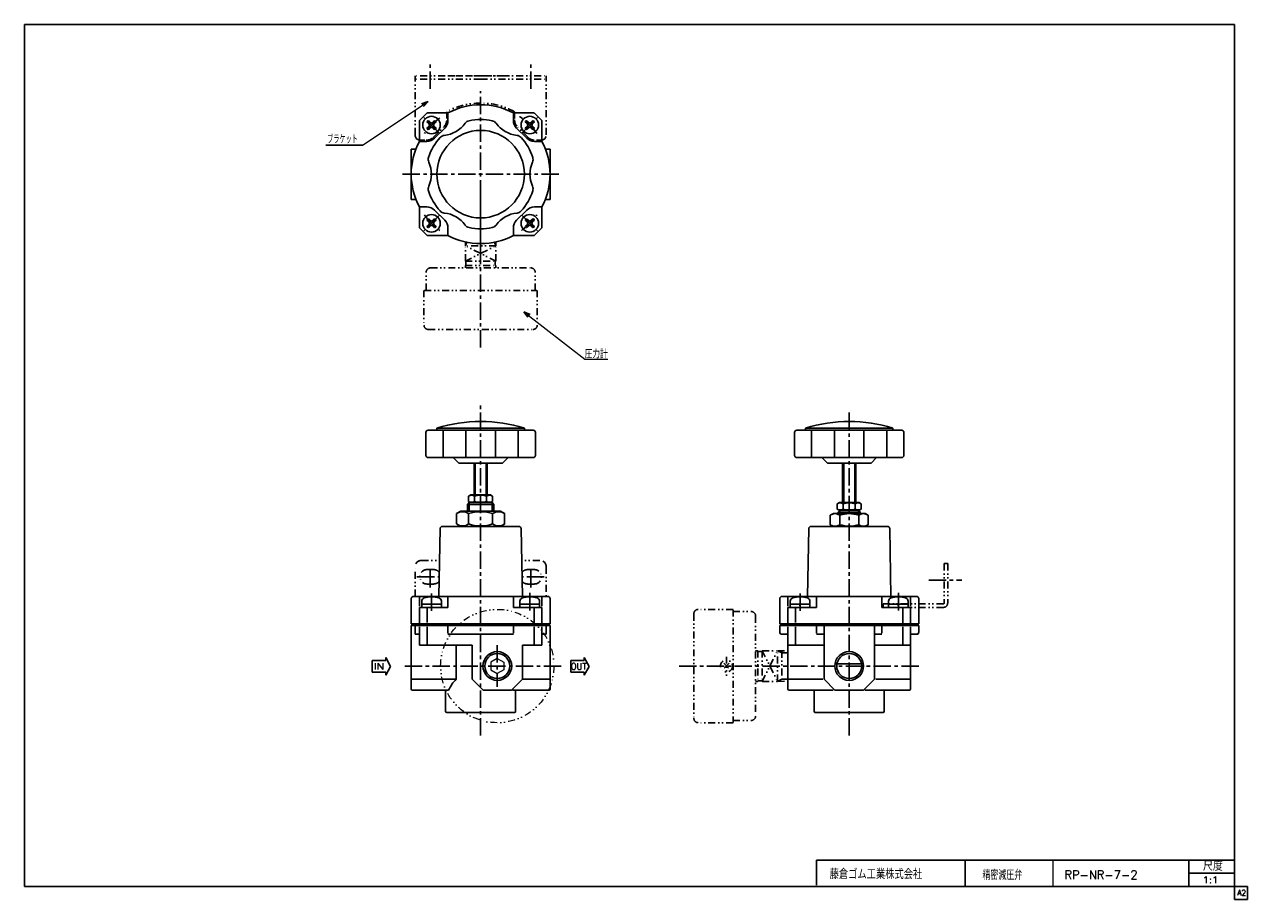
# Model space of a CAD drawing. Header units: millimetres. Extents: x -272 to 287, y -200 to 200.
import ezdxf
from ezdxf.enums import TextEntityAlignment as Align

# ---------------------------------------------------------------- set-up
doc = ezdxf.new("R2010")
doc.units = ezdxf.units.MM
doc.header["$LTSCALE"] = 0.25
doc.header["$PDSIZE"] = 1
doc.linetypes.add('CENTER', pattern=[50.8, 31.75, -6.35, 6.35, -6.35])
doc.linetypes.add('DIVIDE', pattern=[31.75, 12.7, -6.35, 0, -6.35, 0, -6.35])
doc.layers.add('ZUWAKU', color=7, linetype='Continuous')
doc.styles.add('FdaStyle0', font='txt.shx', dxfattribs={"width": 0.8, "bigfont": 'bigfont'})

# ---------------------------------------------------------------- blocks, each defined once
blk = doc.blocks.new('_OPEN30')
at = {"color": 0, "linetype": 'ByBlock', "lineweight": -2}
for p, q in [((-1, 0.267949), (0, 0)), ((0, 0), (-1, -0.267949)), ((0, 0), (-1, 0))]:
    blk.add_line(p, q, dxfattribs=at)
blk = doc.blocks.new('DC_GROUP_RP-NR-7-2_1')
at = {"color": 4, "linetype": 'Continuous', "lineweight": 25}
for p, q in [((-74.47, -23.6), (-72.5, -22.47)), ((-74.47, -28.33), (-74.47, -23.6)), ((-54.5, -22.47), (-72.5, -22.47)), ((-68.99, -28.33), (-68.99, -23.6)), ((-58.02, -28.33), (-58.02, -23.6)), ((-52.53, -23.6), (-54.5, -22.47)), ((-52.53, -28.33), (-52.53, -23.6)), ((-74.47, -28.33), (-72.5, -29.47)), ((-52.53, -28.33), (-54.5, -29.47))]:
    blk.add_line(p, q, dxfattribs=at)
for centre, radius, start, end in [((-71.73, -27.61), 4.86, 55.6111, 124.3889), ((-63.5, -40.91), 18.15, 72.4111, 107.5889), ((-55.27, -27.61), 4.86, 55.6111, 124.3889), ((-71.73, -24.32), 4.86, 235.6111, 304.3889), ((-63.5, -11.03), 18.15, 252.4111, 287.5889), ((-55.27, -24.32), 4.86, 235.6111, 304.3889)]:
    blk.add_arc(centre, radius, start, end, dxfattribs=at)
blk = doc.blocks.new('DC_GROUP_RP-NR-7-2_2')
at = {"color": 4, "linetype": 'DIVIDE', "lineweight": 25}
for p, q in [((50.08, -92.02), (47.61, -94.5)), ((47.61, -92.02), (50.08, -94.5))]:
    blk.add_line(p, q, dxfattribs=at)
blk.add_circle((48.85, -93.26), 2.75, dxfattribs=at)

msp = doc.modelspace()

# ---------------------------------------------------------------- linework, layer by layer
at = {"color": 4, "linetype": 'CENTER', "lineweight": 25}
for p, q in [((-86.5, 170.59), (-86.5, 182.33)), ((-40.5, 170.59), (-40.5, 182.33)), ((-63.5, 95.51), (-63.5, 169.58)), ((-82.27, 150.33), (-89.41, 157.47)), ((-44.73, 150.33), (-37.59, 157.47)), ((-27.78, 131.56), (-99.66, 131.56)), ((-63.5, 52.34), (-63.5, 124.55)), ((-82.27, 112.79), (-89.41, 105.65)), ((-44.73, 112.79), (-37.59, 105.65)), ((-63.5, -125.01), (-63.5, 27.26)), ((104.95, -125.01), (104.95, 24.13)), ((-86.5, -57.33), (-86.5, -47.98)), ((-40.5, -57.33), (-40.5, -47.98)), ((-92.6, -52.47), (-82.4, -52.47)), ((-34.4, -52.47), (-44.6, -52.47)), ((141.32, -53.97), (156.48, -53.97)), ((-85.95, -60.11), (-85.95, -68.01)), ((-41.05, -59.88), (-41.05, -68.01)), ((82.5, -60.11), (82.5, -68.01)), ((127.4, -59.88), (127.4, -68.01)), ((-55.9, -83.68), (-55.9, -102.84)), ((-26.73, -93.26), (-99.18, -93.26)), ((136.71, -93.26), (26.32, -93.26))]:
    msp.add_line(p, q, dxfattribs=at)
at = {"color": 4, "linetype": 'DIVIDE', "lineweight": 25}
for p, q in [((-63.5, 176.56), (-93.5, 176.56)), ((-93.5, 149.56), (-93.5, 176.56)), ((-63.5, 174.96), (-93.5, 174.96)), ((-78.5, 176.56), (-48.5, 176.56)), ((-63.5, 176.56), (-33.5, 176.56)), ((-63.5, 174.96), (-33.5, 174.96)), ((-33.5, 149.56), (-33.5, 176.56)), ((-79, 160.12), (-79, 156.42)), ((-48, 160.12), (-48, 156.42)), ((-48, 160.12), (-48, 156.42)), ((-85.18, 148.38), (-80.32, 153.24)), ((-41.82, 148.38), (-46.68, 153.24)), ((-89, 147.06), (-91, 147.06)), ((-38, 147.06), (-36, 147.06)), ((-70.5, 98.76), (-70.44, 100.58)), ((-69.76, 100.43), (-70.5, 98.76)), ((-56.5, 98.76), (-70.5, 98.76)), ((-70.5, 91.76), (-70.5, 98.76)), ((-70.5, 91.76), (-56.5, 98.76)), ((-56.5, 91.76), (-70.5, 98.76)), ((-57.24, 100.43), (-56.5, 98.76)), ((-56.5, 98.76), (-56.56, 100.58)), ((-56.5, 91.76), (-56.5, 98.76)), ((-70.5, 91.76), (-56.5, 91.76)), ((-70.5, 89.76), (-56.5, 89.76)), ((-70.5, 89.76), (-70.5, 88.76)), ((-70.2, 89.76), (-70.2, 91.91)), ((-56.8, 89.76), (-56.8, 91.91)), ((-56.5, 89.76), (-56.5, 88.76)), ((-88.4, 78.46), (-88.4, 86.76)), ((-86.4, 88.76), (-40.6, 88.76)), ((-38.6, 78.46), (-38.6, 86.76)), ((-89.4, 78.46), (-89.4, 62.66)), ((-89.25, 78.46), (-37.75, 78.46)), ((-37.6, 78.46), (-37.6, 62.66)), ((-87.4, 60.56), (-38.75, 60.56)), ((-93.5, -61.47), (-93.5, -47.97)), ((-90.5, -44.97), (-82.27, -44.97)), ((-88, -49.17), (-85, -49.17)), ((-36.5, -44.97), (-44.73, -44.97)), ((-39, -49.17), (-42, -49.17)), ((-33.5, -47.97), (-33.5, -61.47)), ((148.35, -46.47), (148.35, -64.47)), ((148.35, -46.47), (149.95, -46.47)), ((149.95, -46.47), (149.95, -64.47)), ((-88, -55.77), (-85, -55.77)), ((-39, -55.77), (-42, -55.77)), ((147.95, -64.87), (120.45, -64.87)), ((120.45, -64.87), (120.45, -66.47)), ((147.95, -66.47), (120.45, -66.47)), ((33.95, -69.36), (33.95, -118.01)), ((51.85, -67.36), (36.05, -67.36)), ((51.85, -67.51), (51.85, -119.01)), ((51.85, -68.36), (60.15, -68.36)), ((62.15, -70.36), (62.15, -116.16)), ((48.85, -88.99), (48.85, -97.71)), ((63.15, -86.26), (62.15, -86.26)), ((63.15, -86.26), (63.15, -100.26)), ((63.15, -86.56), (65.3, -86.56)), ((65.15, -86.26), (72.15, -86.26)), ((65.15, -86.26), (72.15, -100.26)), ((65.15, -100.26), (72.15, -86.26)), ((65.15, -86.26), (65.15, -100.26)), ((72.15, -100.26), (72.15, -86.26)), ((72.15, -86.26), (76.87, -86.41)), ((74.21, -87.18), (72.15, -86.26)), ((74.21, -86.32), (74.21, -100.2)), ((74.21, -87.18), (77.02, -87.27)), ((63.15, -100.26), (62.15, -100.26)), ((63.15, -99.96), (65.3, -99.96)), ((65.15, -100.26), (72.15, -100.26)), ((74.21, -99.34), (72.15, -100.26)), ((72.15, -100.26), (76.95, -100.11)), ((74.21, -99.34), (76.95, -99.26)), ((51.85, -119.16), (36.05, -119.16)), ((51.85, -118.16), (60.15, -118.16))]:
    msp.add_line(p, q, dxfattribs=at)
at = {"color": 4, "linetype": 'Continuous', "lineweight": 13}
for p, q in [((-117.52, 144.76), (-87.52, 164.76)), ((-43.73, 68.68), (-15.91, 46.95)), ((-15.91, 46.95), (-5.41, 46.95)), ((74.95, -74.52), (74.95, -74.77)), ((-55.9, -89.8), (-58.9, -91.53)), ((-58.9, -91.53), (-58.9, -94.99)), ((-58.9, -94.99), (-55.9, -96.73)), ((-55.9, -89.8), (-52.9, -91.53)), ((-52.9, -94.99), (-55.9, -96.73)), ((-52.9, -91.53), (-52.9, -94.99)), ((198, -182), (198, -194))]:
    msp.add_line(p, q, dxfattribs=at)
at = {"color": 4, "linetype": 'Continuous', "lineweight": 25}
for p, q in [((-91.35, 156.2), (-88.15, 159.41)), ((-78.47, 159.56), (-87.79, 159.56)), ((-78.47, 159.56), (-78.47, 156.14)), ((-48.54, 159.56), (-39.21, 159.56)), ((-48.54, 159.56), (-48.54, 156.14)), ((-38.85, 159.41), (-35.65, 156.2)), ((-91.5, 146.52), (-91.5, 155.85)), ((-87.01, 154.36), (-87.77, 155.12)), ((-87.77, 152.9), (-87.01, 153.66)), ((-86.3, 155.07), (-87.06, 155.83)), ((-86.3, 152.95), (-87.06, 152.19)), ((-85.6, 155.07), (-84.84, 155.83)), ((-84.84, 152.19), (-85.6, 152.95)), ((-84.13, 155.12), (-84.89, 154.36)), ((-84.13, 152.9), (-84.89, 153.66)), ((-79.93, 152.61), (-84.55, 147.99)), ((-42.45, 147.99), (-47.07, 152.61)), ((-42.11, 154.36), (-42.87, 155.12)), ((-42.87, 152.9), (-42.11, 153.66)), ((-42.16, 155.83), (-41.4, 155.07)), ((-42.16, 152.19), (-41.4, 152.95)), ((-40.7, 155.07), (-39.94, 155.83)), ((-39.94, 152.19), (-40.7, 152.95)), ((-39.99, 154.36), (-39.23, 155.12)), ((-39.99, 153.66), (-39.23, 152.9)), ((-35.5, 146.52), (-35.5, 155.85)), ((-91.5, 146.52), (-88.09, 146.52)), ((-35.5, 146.52), (-38.92, 146.52)), ((-117.52, 144.76), (-134.25, 144.76)), ((-95.25, 143.06), (-93.09, 143.06)), ((-95.25, 143.06), (-95.25, 120.06)), ((-33.91, 143.06), (-31.75, 143.06)), ((-31.75, 143.06), (-31.75, 120.06)), ((-95.25, 120.06), (-93.09, 120.06)), ((-33.91, 120.06), (-31.75, 120.06)), ((-91.5, 116.59), (-88.09, 116.59)), ((-91.5, 116.59), (-91.5, 107.27)), ((-84.55, 115.13), (-79.93, 110.51)), ((-47.07, 110.51), (-42.45, 115.13)), ((-35.5, 116.59), (-38.92, 116.59)), ((-35.5, 116.59), (-35.5, 107.27)), ((-88.15, 103.7), (-91.35, 106.91)), ((-87.01, 109.46), (-87.77, 110.22)), ((-87.01, 108.75), (-87.77, 107.99)), ((-87.06, 110.93), (-86.3, 110.17)), ((-86.3, 108.05), (-87.06, 107.29)), ((-84.84, 110.93), (-85.6, 110.17)), ((-84.84, 107.29), (-85.6, 108.05)), ((-84.13, 110.22), (-84.89, 109.46)), ((-84.89, 108.75), (-84.13, 107.99)), ((-78.47, 103.56), (-78.47, 106.97)), ((-48.54, 103.56), (-48.54, 106.97)), ((-42.87, 110.22), (-42.11, 109.46)), ((-42.87, 107.99), (-42.11, 108.75)), ((-42.16, 110.93), (-41.4, 110.17)), ((-41.4, 108.05), (-42.16, 107.29)), ((-40.7, 110.17), (-39.94, 110.93)), ((-40.7, 108.05), (-39.94, 107.29)), ((-39.23, 110.22), (-39.99, 109.46)), ((-39.99, 108.75), (-39.23, 107.99)), ((-35.65, 106.91), (-38.85, 103.7)), ((-78.47, 103.56), (-87.79, 103.56)), ((-48.54, 103.56), (-39.21, 103.56)), ((-88.5, 3.03), (-88.5, 13.53)), ((-63.5, 14.53), (-87.5, 14.53)), ((-63.5, 15.53), (-83.48, 15.53)), ((-83.48, 14.53), (-83.48, 15.53)), ((-80.7, 2.53), (-80.7, 14.03)), ((-70.24, 2.53), (-70.24, 14.03)), ((-63.5, 15.53), (-43.53, 15.53)), ((-63.5, 14.53), (-39.5, 14.53)), ((-56.76, 2.53), (-56.76, 14.03)), ((-46.31, 2.53), (-46.31, 14.03)), ((-43.53, 14.53), (-43.53, 15.53)), ((-38.5, 3.03), (-38.5, 13.53)), ((79.95, 3.03), (79.95, 13.53)), ((104.95, 14.53), (80.95, 14.53)), ((104.95, 15.53), (84.97, 15.53)), ((84.97, 14.53), (84.97, 15.53)), ((87.75, 2.53), (87.75, 14.03)), ((98.2, 2.53), (98.2, 14.03)), ((104.95, 15.53), (124.92, 15.53)), ((104.95, 14.53), (128.95, 14.53)), ((111.69, 2.53), (111.69, 14.03)), ((122.14, 2.53), (122.14, 14.03)), ((124.92, 14.53), (124.92, 15.53)), ((129.95, 3.03), (129.95, 13.53)), ((-87.5, 2.03), (-63.5, 2.03)), ((-76, 2.03), (-73.5, -0.47)), ((-39.5, 2.03), (-63.5, 2.03)), ((-51, 2.03), (-53.5, -0.47)), ((80.95, 2.03), (104.95, 2.03)), ((92.45, 2.03), (94.95, -0.47)), ((128.95, 2.03), (104.95, 2.03)), ((117.45, 2.03), (114.95, -0.47)), ((-73.5, -0.47), (-53.5, -0.47)), ((-66.5, -0.47), (-66.5, -15.07)), ((-66, -0.47), (-66, -15.07)), ((-61, -0.47), (-61, -15.07)), ((-60.5, -0.47), (-60.5, -15.07)), ((94.95, -0.47), (114.95, -0.47)), ((101.95, -0.47), (101.95, -18.57)), ((102.45, -0.47), (102.45, -18.57)), ((107.45, -0.47), (107.45, -18.57)), ((107.95, -0.47), (107.95, -18.57)), ((-68.99, -15.64), (-68, -15.07)), ((-68.99, -15.64), (-68.99, -18)), ((-68, -15.07), (-59, -15.07)), ((-66.24, -15.64), (-66.24, -18)), ((-60.76, -15.64), (-60.76, -18)), ((-58.02, -15.64), (-59, -15.07)), ((-58.02, -15.64), (-58.02, -18)), ((-69.5, -19.37), (-68.7, -18.57)), ((-69.5, -22.47), (-69.5, -19.37)), ((-69.5, -19.37), (-63.5, -19.37)), ((-68.99, -18), (-68, -18.57)), ((-68.75, -22.47), (-68.75, -18.57)), ((-68.7, -18.57), (-58.3, -18.57)), ((-57.5, -19.37), (-63.5, -19.37)), ((-58.02, -18), (-59, -18.57)), ((-57.5, -19.37), (-58.3, -18.57)), ((-58.25, -22.47), (-58.25, -18.57)), ((-57.5, -22.47), (-57.5, -19.37)), ((99.46, -19.14), (100.45, -18.57)), ((99.46, -19.14), (99.46, -21.5)), ((99.46, -21.5), (100.45, -22.07)), ((99.95, -22.87), (100.75, -22.07)), ((100.45, -18.57), (109.45, -18.57)), ((100.45, -22.07), (109.45, -22.07)), ((100.7, -23.47), (100.7, -22.07)), ((102.2, -19.14), (102.2, -21.5)), ((107.69, -19.14), (107.69, -21.5)), ((109.95, -22.87), (109.15, -22.07)), ((109.2, -23.47), (109.2, -22.07)), ((110.43, -19.14), (109.45, -18.57)), ((110.43, -21.5), (109.45, -22.07)), ((110.43, -19.14), (110.43, -21.5)), ((96.29, -24.28), (97.7, -23.47)), ((96.29, -24.28), (96.29, -28.65)), ((97.7, -23.47), (112.2, -23.47)), ((99.95, -23.47), (99.95, -22.87)), ((99.95, -22.87), (104.95, -22.87)), ((100.62, -24.28), (100.62, -28.65)), ((109.95, -22.87), (104.95, -22.87)), ((109.28, -24.28), (109.28, -28.65)), ((109.95, -23.47), (109.95, -22.87)), ((113.61, -24.28), (112.2, -23.47)), ((113.61, -24.28), (113.61, -28.65)), ((-82.02, -30.45), (-82.56, -61.47)), ((-81.02, -29.47), (-45.98, -29.47)), ((-44.98, -30.45), (-44.44, -61.47)), ((86.43, -30.45), (85.89, -61.47)), ((87.43, -29.47), (122.46, -29.47)), ((96.29, -28.65), (97.7, -29.47)), ((113.61, -28.65), (112.2, -29.47)), ((123.46, -30.45), (124.01, -61.47)), ((-94.25, -61.47), (-32.75, -61.47)), ((-78.47, -61.47), (-78.47, -66.47)), ((-48.54, -61.47), (-48.54, -66.47)), ((74.2, -61.47), (135.7, -61.47)), ((89.98, -61.47), (89.98, -66.47)), ((119.91, -61.47), (119.91, -66.47)), ((-95.25, -62.47), (-95.25, -73.97)), ((-91.5, -61.97), (-91.5, -65.97)), ((-91.5, -66.47), (-78.47, -66.47)), ((-91.5, -66.47), (-91.5, -73.97)), ((-90.45, -63.68), (-90.45, -64.97)), ((-90.45, -66.47), (-90.45, -64.97)), ((-90.45, -64.97), (-81.45, -64.97)), ((-88, -66.97), (-88, -73.41)), ((-85.75, -66.47), (-86.15, -64.97)), ((-81.45, -64.97), (-81.45, -63.68)), ((-81.45, -64.97), (-81.45, -66.47)), ((-48.54, -66.47), (-35.5, -66.47)), ((-45.55, -63.68), (-45.55, -64.97)), ((-45.55, -66.47), (-45.55, -64.97)), ((-45.55, -64.97), (-36.55, -64.97)), ((-40.85, -66.47), (-41.25, -64.97)), ((-39, -66.97), (-39, -73.47)), ((-36.55, -64.97), (-36.55, -63.68)), ((-36.55, -64.97), (-36.55, -66.47)), ((-35.5, -61.97), (-35.5, -65.97)), ((-35.5, -66.47), (-35.5, -73.97)), ((-31.75, -62.47), (-31.75, -73.97)), ((73.2, -62.47), (73.2, -73.97)), ((76.95, -61.97), (76.95, -65.97)), ((76.95, -66.47), (89.98, -66.47)), ((76.95, -66.47), (76.95, -73.97)), ((78, -63.68), (78, -64.97)), ((78, -66.47), (78, -64.97)), ((78, -64.97), (87, -64.97)), ((80.45, -66.97), (80.45, -73.41)), ((82.7, -66.47), (82.3, -64.97)), ((87, -64.97), (87, -63.68)), ((87, -64.97), (87, -66.47)), ((119.91, -66.47), (132.95, -66.47)), ((122.9, -63.68), (122.9, -64.97)), ((122.9, -66.47), (122.9, -64.97)), ((122.9, -64.97), (131.9, -64.97)), ((127.6, -66.47), (127.2, -64.97)), ((129.45, -66.97), (129.45, -73.47)), ((131.9, -64.97), (131.9, -63.68)), ((131.9, -64.97), (131.9, -66.47)), ((132.95, -61.97), (132.95, -65.97)), ((132.95, -66.47), (132.95, -73.97)), ((136.7, -62.47), (136.7, -73.97)), ((-31.75, -73.97), (-95.25, -73.97)), ((-95.25, -74.77), (-31.75, -74.77)), ((-95.25, -74.77), (-95.25, -103.77)), ((-93.5, -73.97), (-93.5, -74.22)), ((-93.5, -74.22), (-33.5, -74.22)), ((-93.5, -74.52), (-33.5, -74.52)), ((-93.5, -74.52), (-93.5, -74.77)), ((-93.43, -78.77), (-93.43, -74.77)), ((-91.5, -83.77), (-91.5, -75.27)), ((-88, -75.27), (-88, -83.27)), ((-78.47, -74.77), (-78.47, -78.27)), ((-48.54, -74.77), (-48.54, -78.27)), ((-39, -75.27), (-39, -83.27)), ((-35.5, -83.77), (-35.5, -75.27)), ((-33.57, -78.77), (-33.57, -74.77)), ((-33.5, -73.97), (-33.5, -74.22)), ((-33.5, -74.52), (-33.5, -74.77)), ((-31.75, -74.77), (-31.75, -103.77)), ((136.7, -73.97), (73.2, -73.97)), ((73.2, -74.77), (136.7, -74.77)), ((73.2, -74.77), (73.2, -77.77)), ((74.95, -73.97), (74.95, -74.22)), ((74.95, -74.22), (134.95, -74.22)), ((74.95, -74.52), (134.95, -74.52)), ((76.95, -103.77), (76.95, -75.27)), ((80.45, -75.27), (80.45, -83.27)), ((89.98, -74.77), (89.98, -78.27)), ((93.45, -74.77), (93.45, -99.27)), ((116.45, -74.77), (116.45, -99.27)), ((119.91, -74.77), (119.91, -78.27)), ((129.45, -75.27), (129.45, -83.27)), ((132.95, -103.77), (132.95, -75.27)), ((134.95, -73.97), (134.95, -74.22)), ((134.95, -74.52), (134.95, -74.77)), ((136.7, -74.77), (136.7, -77.77)), ((-93.43, -78.77), (-91.5, -78.77)), ((-67.4, -83.77), (-91.5, -83.77)), ((-78.47, -78.77), (-48.54, -78.77)), ((-74.62, -83.77), (-74.62, -99.27)), ((-67.4, -83.77), (-67.4, -99.27)), ((-44.4, -83.77), (-35.5, -83.77)), ((-44.4, -83.78), (-44.4, -99.27)), ((-33.57, -78.77), (-35.5, -78.77)), ((74.2, -78.77), (76.95, -78.77)), ((93.45, -83.77), (76.95, -83.77)), ((89.98, -78.77), (93.45, -78.77)), ((116.45, -78.77), (119.91, -78.77)), ((116.45, -83.77), (132.95, -83.77)), ((135.7, -78.77), (132.95, -78.77)), ((-106.84, -90.77), (-106.84, -89.36)), ((-104.67, -93.42), (-106.84, -89.36)), ((-16.14, -90.77), (-16.14, -89.36)), ((-13.98, -93.42), (-16.14, -89.36)), ((-113.05, -90.77), (-106.84, -90.77)), ((-113.05, -90.77), (-113.05, -93.42)), ((-113.05, -96.08), (-113.05, -93.42)), ((-104.67, -93.42), (-106.84, -97.48)), ((-22.35, -90.77), (-16.14, -90.77)), ((-22.35, -90.77), (-22.35, -93.42)), ((-22.35, -96.08), (-22.35, -93.42)), ((-13.98, -93.42), (-16.14, -97.48)), ((99.8, -92.31), (110.09, -92.31)), ((-113.05, -96.08), (-106.84, -96.08)), ((-106.84, -96.08), (-106.84, -97.48)), ((-95.25, -99.27), (-74.62, -99.27)), ((-62.4, -104.27), (-67.4, -99.27)), ((-49.4, -104.27), (-44.4, -99.27)), ((-31.75, -99.27), (-44.16, -99.27)), ((-22.35, -96.08), (-16.14, -96.08)), ((-16.14, -96.08), (-16.14, -97.48)), ((76.95, -99.27), (92.93, -99.27)), ((93.45, -99.27), (98.45, -104.27)), ((116.45, -99.27), (111.45, -104.27)), ((132.95, -99.27), (117.13, -99.27)), ((-94.75, -104.27), (-78.12, -104.27)), ((-79.5, -104.27), (-79.5, -113.96)), ((-62.4, -104.27), (-49.4, -104.27)), ((-48.95, -104.27), (-32.25, -104.27)), ((-47.5, -104.26), (-47.5, -113.96)), ((77.45, -104.27), (97.69, -104.27)), ((88.95, -104.27), (88.95, -113.96)), ((98.45, -104.27), (111.45, -104.27)), ((112.15, -104.27), (132.45, -104.27)), ((120.95, -104.27), (120.95, -113.96)), ((-79.09, -114.46), (-63.5, -114.46)), ((-79, -114.46), (-48, -114.46)), ((-47.91, -114.46), (-63.5, -114.46)), ((89.45, -114.46), (120.45, -114.46)), ((90, -193.46), (90, -182)), ((90, -182), (281, -182)), ((158, -182), (158, -194)), ((260.14, -194), (260.14, -182)), ((260.14, -188), (281, -188))]:
    msp.add_line(p, q, dxfattribs=at)
for centre, radius in [((-85.95, 154.01), 4), ((-41.05, 154.01), 4), ((-63.5, 131.56), 20), ((-85.95, 109.11), 4), ((-41.05, 109.11), 4), ((-55.9, -93.26), 6.58), ((-55.9, -93.26), 5.72), ((104.95, -93.26), 6.58), ((104.95, -93.26), 5.72)]:
    msp.add_circle(centre, radius, dxfattribs=at)
at = {"color": 4, "linetype": 'DIVIDE', "lineweight": 13}
msp.add_circle((-55.9, -93.26), 25.9, dxfattribs=at)
at = {"color": 4, "linetype": 'DIVIDE', "lineweight": 25}
for centre, radius, start, end in [((-63.5, 131.56), 32.5, 90, 118.4846), ((-63.5, 131.56), 32.5, 61.5154, 90), ((-83.5, 156.42), 4.5, 315, 0), ((-43.5, 156.42), 4.5, 180, 225), ((-43.5, 156.42), 4.5, 180, 225), ((-91, 149.56), 2.5, 180, 270), ((-88.36, 151.56), 4.5, 270, 315), ((-38.64, 151.56), 4.5, 225, 270), ((-36, 149.56), 2.5, 270, 0), ((-86.4, 86.76), 2, 90, 180), ((-40.6, 86.76), 2, 0, 90), ((-87.4, 62.56), 2, 180, 270), ((-39.6, 62.56), 2, 270, 0), ((-90.5, -47.97), 3, 90, 180), ((-88, -52.47), 3.3, 90, 270), ((-85, -52.47), 3.3, 37.0648, 90), ((-42, -52.47), 3.3, 90, 142.9352), ((-39, -52.47), 3.3, 270, 90), ((-36.5, -47.97), 3, 0, 90), ((-85, -52.47), 3.3, 270, 320.9352), ((-42, -52.47), 3.3, 219.0648, 270), ((147.95, -64.47), 2, 270, 0), ((147.95, -64.47), 0.4, 270, 0), ((35.95, -69.36), 2, 90, 180), ((60.15, -70.36), 2, 0, 90), ((35.95, -117.16), 2, 180, 270), ((60.15, -116.16), 2, 270, 0)]:
    msp.add_arc(centre, radius, start, end, dxfattribs=at)
at = {"color": 4, "linetype": 'Continuous', "lineweight": 25}
for centre, radius, start, end in [((-63.5, 131.56), 31.75, 61.8771, 118.1229), ((-87.79, 159.06), 0.5, 90, 135), ((-63.5, 131.56), 25, 77.85, 102.15), ((-39.21, 159.06), 0.5, 45, 90), ((-91, 155.85), 0.5, 135, 180), ((-87.42, 155.48), 0.5, 45, 225), ((-87.42, 152.54), 0.5, 135, 315), ((-87.37, 154.01), 0.5, 315, 45), ((-85.95, 155.42), 0.5, 225, 315), ((-85.95, 152.59), 0.5, 45, 135), ((-84.54, 154.01), 0.5, 135, 225), ((-84.48, 155.48), 0.5, 315, 135), ((-84.48, 152.54), 0.5, 225, 45), ((-81.5, 162.74), 13.5, 275.8767, 324.1233), ((-83.47, 156.14), 5, 315, 0), ((-68.13, 153.07), 3, 102.15, 144.1233), ((-58.87, 153.07), 3, 35.8767, 77.85), ((-45.5, 162.74), 13.5, 215.8767, 264.1233), ((-43.54, 156.14), 5, 180, 225), ((-42.52, 155.48), 0.5, 45, 225), ((-42.52, 152.54), 0.5, 135, 315), ((-42.46, 154.01), 0.5, 315, 45), ((-41.05, 155.42), 0.5, 225, 315), ((-41.05, 152.59), 0.5, 45, 135), ((-39.64, 154.01), 0.5, 135, 225), ((-39.58, 155.48), 0.5, 315, 135), ((-39.58, 152.54), 0.5, 225, 45), ((-36, 155.85), 0.5, 360, 45), ((-63.5, 131.56), 31.75, 151.8771, 208.1229), ((-88.09, 151.52), 5, 270, 315), ((-63.5, 131.56), 25, 137.85, 162.15), ((-79.81, 146.32), 3, 95.8767, 137.85), ((-47.19, 146.32), 3, 42.15, 84.1233), ((-63.5, 131.56), 25, 17.85, 42.15), ((-38.92, 151.52), 5, 225, 270), ((-63.5, 131.56), 31.75, 331.8771, 28.1229), ((-84.44, 138.3), 3, 162.15, 204.1233), ((-99.5, 131.56), 13.5, 335.8767, 24.1233), ((-27.5, 131.56), 13.5, 155.8767, 204.1233), ((-42.56, 138.3), 3, 335.8767, 17.85), ((-84.44, 124.81), 3, 155.8767, 197.85), ((-63.5, 131.56), 25, 197.85, 222.15), ((-63.5, 131.56), 25, 317.85, 342.15), ((-42.56, 124.81), 3, 342.15, 24.1233), ((-88.09, 111.59), 5, 45, 90), ((-79.81, 116.79), 3, 222.15, 264.1233), ((-81.5, 100.38), 13.5, 35.8767, 84.1233), ((-45.5, 100.38), 13.5, 95.8767, 144.1233), ((-47.19, 116.79), 3, 275.8767, 317.85), ((-38.92, 111.59), 5, 90, 135), ((-91, 107.27), 0.5, 180, 225), ((-87.42, 110.57), 0.5, 45, 225), ((-87.42, 107.64), 0.5, 135, 315), ((-87.37, 109.11), 0.5, 315, 45), ((-85.95, 110.52), 0.5, 225, 315), ((-85.95, 107.69), 0.5, 45, 135), ((-84.54, 109.11), 0.5, 135, 225), ((-84.48, 110.57), 0.5, 315, 135), ((-84.48, 107.64), 0.5, 225, 45), ((-83.47, 106.97), 5, 360, 45), ((-68.13, 110.05), 3, 215.8767, 257.85), ((-63.5, 131.56), 25, 257.85, 282.15), ((-58.87, 110.05), 3, 282.15, 324.1233), ((-43.54, 106.97), 5, 135, 180), ((-42.52, 110.57), 0.5, 45, 225), ((-42.52, 107.64), 0.5, 135, 315), ((-42.46, 109.11), 0.5, 315, 45), ((-41.05, 110.52), 0.5, 225, 315), ((-41.05, 107.69), 0.5, 45, 135), ((-39.64, 109.11), 0.5, 135, 225), ((-39.58, 110.57), 0.5, 315, 135), ((-39.58, 107.64), 0.5, 225, 45), ((-36, 107.27), 0.5, 315, 360), ((-87.79, 104.06), 0.5, 225, 270), ((-63.5, 131.56), 31.75, 241.8771, 298.1229), ((-39.21, 104.06), 0.5, 270, 315), ((-63.5, -49.47), 68, 72.9174, 107.0826), ((104.95, -49.47), 68, 72.9174, 107.0826), ((-87.5, 13.53), 1, 90, 180), ((-39.5, 13.53), 1, 360, 90), ((80.95, 13.53), 1, 90, 180), ((128.95, 13.53), 1, 360, 90), ((-87.5, 3.03), 1, 180, 270), ((-39.5, 3.03), 1, 270, 360), ((80.95, 3.03), 1, 180, 270), ((128.95, 3.03), 1, 270, 360), ((-67.61, -17.64), 2.43, 55.6111, 124.3889), ((-63.5, -24.29), 9.08, 72.4111, 107.5889), ((-59.39, -17.64), 2.43, 55.6111, 124.3889), ((-67.61, -15.99), 2.43, 235.6111, 304.3889), ((-63.5, -9.35), 9.08, 252.4111, 287.5889), ((-59.39, -15.99), 2.43, 235.6111, 304.3889), ((100.83, -21.14), 2.43, 55.6111, 124.3889), ((100.83, -19.49), 2.43, 235.6111, 304.3889), ((104.95, -27.79), 9.08, 72.4111, 107.5889), ((104.95, -12.85), 9.08, 252.4111, 287.5889), ((109.06, -21.14), 2.43, 55.6111, 124.3889), ((109.06, -19.49), 2.43, 235.6111, 304.3889), ((98.45, -27.44), 3.83, 55.6111, 124.3889), ((104.95, -37.94), 14.33, 72.4111, 107.5889), ((111.44, -27.44), 3.83, 55.6111, 124.3889), ((-81.02, -30.47), 1, 90, 179), ((-45.98, -30.47), 1, 1, 90), ((87.43, -30.47), 1, 90, 179), ((98.45, -25.49), 3.83, 235.6111, 304.3889), ((104.95, -14.99), 14.33, 252.4111, 287.5889), ((111.44, -25.49), 3.83, 235.6111, 304.3889), ((122.46, -30.47), 1, 1, 90), ((-94.25, -62.47), 1, 90, 180), ((-83.05, -62.08), 1.6, 71.5171, 73.8086), ((-83.05, -62.08), 1.6, 71.5171, 73.8086), ((-43.95, -62.08), 1.6, 106.1914, 108.4829), ((-43.95, -62.08), 1.6, 106.1914, 108.4829), ((-32.75, -62.47), 1, 0, 90), ((74.2, -62.47), 1, 90, 180), ((85.4, -62.08), 1.6, 71.5171, 73.8086), ((124.5, -62.08), 1.6, 106.1914, 108.4829), ((135.7, -62.47), 1, 0, 90), ((-88.85, -63.68), 1.6, 106.1914, 180), ((-85.95, -73.67), 12, 73.8086, 106.1914), ((-83.05, -63.68), 1.6, 0, 73.8086), ((-43.95, -63.68), 1.6, 106.1914, 180), ((-41.05, -73.67), 12, 73.8086, 106.1914), ((-38.15, -63.68), 1.6, 0, 73.8086), ((79.6, -63.68), 1.6, 106.1914, 180), ((82.5, -73.67), 12, 73.8086, 106.1914), ((85.4, -63.68), 1.6, 0, 73.8086), ((124.5, -63.68), 1.6, 106.1914, 180), ((127.4, -73.67), 12, 73.8086, 106.1914), ((130.3, -63.68), 1.6, 0, 73.8086), ((74.2, -77.77), 1, 180, 270), ((135.7, -77.77), 1, 270, 0), ((-63.5, -110.77), 16, 134.0486, 156.0305), ((-94.75, -103.77), 0.5, 180, 270), ((-32.25, -103.77), 0.5, 270, 0), ((77.45, -103.77), 0.5, 180, 270), ((132.45, -103.77), 0.5, 270, 0), ((-79, -113.96), 0.5, 180, 270), ((-48, -113.96), 0.5, 270, 0), ((89.45, -113.96), 0.5, 180, 270), ((120.45, -113.96), 0.5, 270, 0)]:
    msp.add_arc(centre, radius, start, end, dxfattribs=at)
at = {"color": 4, "linetype": 'CENTER', "lineweight": 25}
for start, end in [(125.9393, 144.0607), (125.9393, 144.0607), (35.9393, 57.139), (35.9393, 54.0607), (215.9393, 234.0607), (215.9393, 234.0607), (305.9393, 324.0607)]:
    msp.add_arc((-63.5, 131.56), 31.75, start, end, dxfattribs=at)
at = {"color": 4, "linetype": 'Continuous'}
for p in [(-85.95, -64.87), (-85.95, -66.47), (-41.05, -64.87), (-41.05, -66.47)]:
    msp.add_point(p, dxfattribs=at)
at = {"layer": 'ZUWAKU', "color": 5, "linetype": 'Continuous', "lineweight": 25}
for p, q in [((281, 200), (-272, 200)), ((-272, -194), (-272, 200)), ((281, -200), (281, 200)), ((287, -194), (-272, -194)), ((281, -194), (287, -194)), ((287, -200), (287, -194)), ((287, -200), (281, -200))]:
    msp.add_line(p, q, dxfattribs=at)

# ---------------------------------------------------------------- block references
at = {"color": 4, "xscale": 3.000002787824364, "yscale": 2.999989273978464}
for p, rotation in [((-87.52, 164.76), 33.69006752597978), ((-43.73, 68.68), 142.0012675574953)]:
    msp.add_blockref('_OPEN30', p, dxfattribs=dict(at, rotation=rotation))
at = {"linetype": 'Continuous'}
for name in ['DC_GROUP_RP-NR-7-2_1', 'DC_GROUP_RP-NR-7-2_2']:
    msp.add_blockref(name, (0, 0), dxfattribs=at)

# ---------------------------------------------------------------- texts
at = {"color": 4, "style": 'FdaStyle0'}
for s, height, width, p, p2 in [('ブラケット', 3.5, 0.666667, (-133.62, 145.66), (-119.62, 145.66)), ('圧力計', 3.5, 0.833333, (-15.91, 47.45), (-5.41, 47.45)), ('IN', 3, 0.8, (-112.34, -94.92), (-107.54, -94.92)), ('OUT', 3, 0.8, (-22.29, -94.92), (-15.09, -94.92)), ('尺度', 3.8, 0.995614, (266.62, -186.78), (275.7, -186.78)), ('藤倉ゴム工業株式会社', 4.5, 0.783333, (96.01, -190.66), (138.31, -190.66)), ('精密減圧弁', 4, 0.755952, (165.85, -191), (183.99, -191)), ('  RP-NR-7-2', 4, 0.915385, (196.45, -190.7), (236.72, -190.7)), ('1:1', 3, 0.8, (266.44, -192.5), (273.64, -192.5))]:
    msp.add_text(s, height=height, dxfattribs=dict(at, width=width)).set_placement(p, p2, align=Align.FIT)
at = {"layer": 'ZUWAKU', "color": 7, "style": 'FdaStyle0', "width": 0.8}
msp.add_text('A2', height=2.5, dxfattribs=at).set_placement((282.31, -198.12), (286.31, -198.12), align=Align.FIT)

doc.saveas('drawing.dxf')
